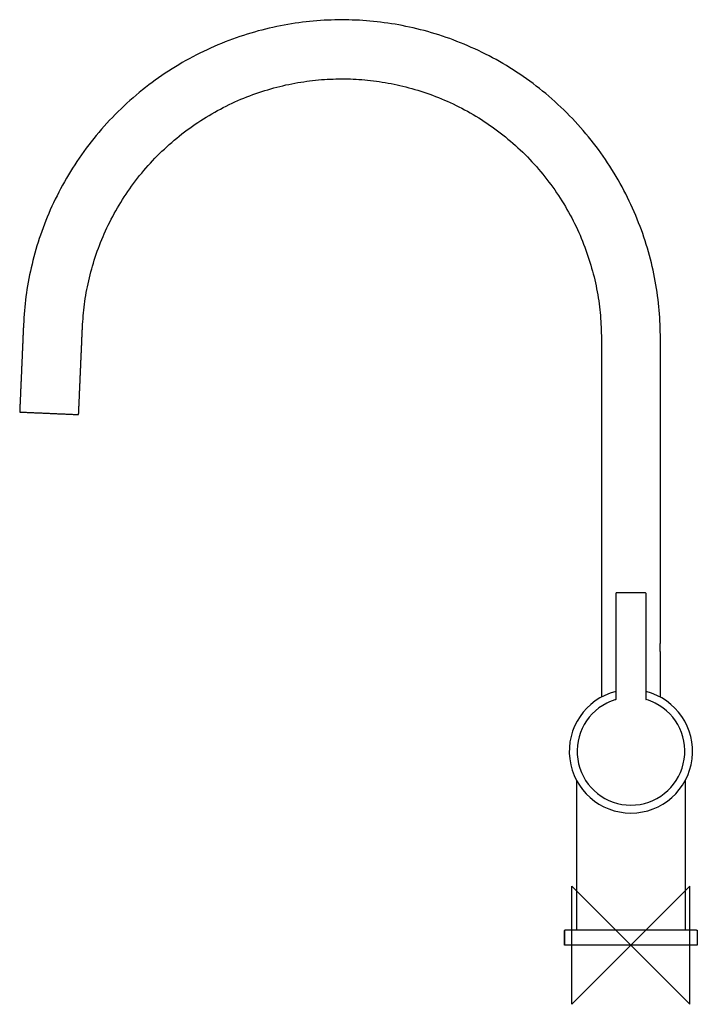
# Model space of a CAD drawing. Header units: millimetres. Extents: x -207 to 22, y -20 to 314.
import ezdxf

# ---------------------------------------------------------------- set-up
doc = ezdxf.new("R2010")
doc.units = ezdxf.units.MM
doc.header["$MEASUREMENT"] = 0
doc.layers.add('ORIGIN', color=6, linetype='Continuous')
doc.layers.add('PLANNING', color=1, linetype='Continuous')

# ---------------------------------------------------------------- blocks, each defined once
blk = doc.blocks.new('707100_R')
at = {"layer": 'ORIGIN'}
for p, q in [((20, 20), (-20, -20)), ((-20, -20), (-20, 20)), ((-20, 20), (20, -20)), ((20, -20), (20, 20))]:
    blk.add_line(p, q, dxfattribs=at)
at = {"layer": 'PLANNING'}
for p, q in [((-5.05, 83.41), (-5.05, 119.3)), ((-4.85, 119.5), (4.85, 119.5)), ((5.05, 119.3), (5.05, 83.41))]:
    blk.add_line(p, q, dxfattribs=at)
for centre, radius, start, end in [((-4.85, 119.3), 0.2, 90, 180.0009), ((4.85, 119.3), 0.2, 0.001, 89.9985), ((0, 65.7), 20.9, 104.2653, 75.7347), ((-5.25, 83.41), 0.2, 286.5468, 359.9941), ((5.25, 83.41), 0.2, 179.9912, 253.4679), ((0, 65.72), 18.25, 116.7169, 63.2831), ((0.03, 65.62), 18.36, 106.5468, 116.6681), ((-0.01, 65.67), 18.31, 63.3173, 73.4679)]:
    blk.add_arc(centre, radius, start, end, dxfattribs=at)
for points, weights, knots in [([(10, 205.5), (10, 311.17), (-95.64, 313.47), (-201.29, 315.78), (-205.9, 210.21)], [1, 0.714777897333, 1, 0.714777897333, 1], [0, 0, 0, 167.289809, 167.289809, 334.579618, 334.579618, 334.579618]), ([(-185.92, 209.34), (-182.16, 295.36), (-96.08, 293.48), (-10, 291.6), (-10, 205.5)], [1, 0.714777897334, 1, 0.714777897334, 1], [0, 0, 0, 136.310215, 136.310215, 272.620429, 272.620429, 272.620429]), ([(9.87, 100.9), (9.87, 100.91), (9.87, 100.91), (9.87, 101.18), (9.89, 101.44), (9.9, 101.68), (9.92, 101.91), (9.94, 102.09), (9.96, 102.26), (9.98, 102.36), (9.99, 102.46), (10, 102.48), (10, 102.5)], [1, 0.99999971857, 1, 0.999652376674, 1, 0.999733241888, 1, 0.999854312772, 1, 0.999951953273, 1, 0.999997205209, 1], [0, 0, 0, 0.014813, 0.014813, 0.544455, 0.544455, 1.014699, 1.014699, 1.368138, 1.368138, 1.568738, 1.568738, 1.606868, 1.606868, 1.606868]), ([(10, 99.3), (10, 99.32), (9.99, 99.35), (9.98, 99.45), (9.96, 99.56), (9.94, 99.74), (9.92, 99.92), (9.9, 100.16), (9.88, 100.39), (9.87, 100.64), (9.87, 100.9)], [1, 0.999996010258, 1, 0.999944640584, 1, 0.999843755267, 1, 0.999733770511, 1, 0.999675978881, 1], [0, 0, 0, 0.045636, 0.045636, 0.261655, 0.261655, 0.627295, 0.627295, 1.096279, 1.096279, 1.606869, 1.606869, 1.606869])]:
    blk.add_rational_spline(points, weights, degree=2, knots=knots, dxfattribs=at)
for points in [[(-205.9, 210.21), (-206.12, 205.22), (-206.33, 200.22)], [(-186.35, 199.35), (-186.13, 204.34), (-185.92, 209.34)], [(-10, 205.5), (-10, 149.5), (-10, 93.5)], [(10, 102.5), (10, 154), (10, 205.5)], [(-206.33, 200.22), (-206.76, 190.43), (-207.19, 180.64)], [(-187.21, 179.77), (-186.78, 189.56), (-186.35, 199.35)], [(-207.19, 180.64), (-197.2, 180.2), (-187.21, 179.77)], [(10, 93.7), (10, 96.5), (10, 99.3)], [(-10, 93.5), (-10, 88.78), (-10, 84.05)], [(10, 84.05), (10, 88.88), (10, 93.7)], [(-18.35, 5.2), (-18.35, 30.45), (-18.35, 55.7)], [(18.35, 55.7), (18.35, 30.45), (18.35, 5.2)], [(-22.5, 4.8), (-22.5, 2.4), (-22.5, 0)], [(-22.5, 0), (-22.5, 2.4), (-22.5, 4.8)], [(-22.1, 5.2), (0, 5.2), (22.1, 5.2)], [(22.5, 4.8), (22.5, 2.4), (22.5, 0)], [(22.5, 0), (0, 0), (-22.5, 0)]]:
    blk.add_open_spline(points, degree=2, dxfattribs=at)
for points, weights in [([(-22.5, 4.8), (-22.5, 5.2), (-22.1, 5.2)], [1, 0.707106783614, 1]), ([(-22.26, 5.17), (-22.5, 5.06), (-22.5, 4.8)], [1, 0.839230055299, 1]), ([(22.1, 5.2), (22.5, 5.2), (22.5, 4.8)], [1, 0.707107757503, 1]), ([(-22.5, 0), (-22.5, 0), (-22.5, 0)], [0.991817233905, 0.995849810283, 1])]:
    blk.add_rational_spline(points, weights, degree=2, dxfattribs=at)

msp = doc.modelspace()

# ---------------------------------------------------------------- block references
msp.add_blockref('707100_R', (0, 0))

doc.saveas('drawing.dxf')
